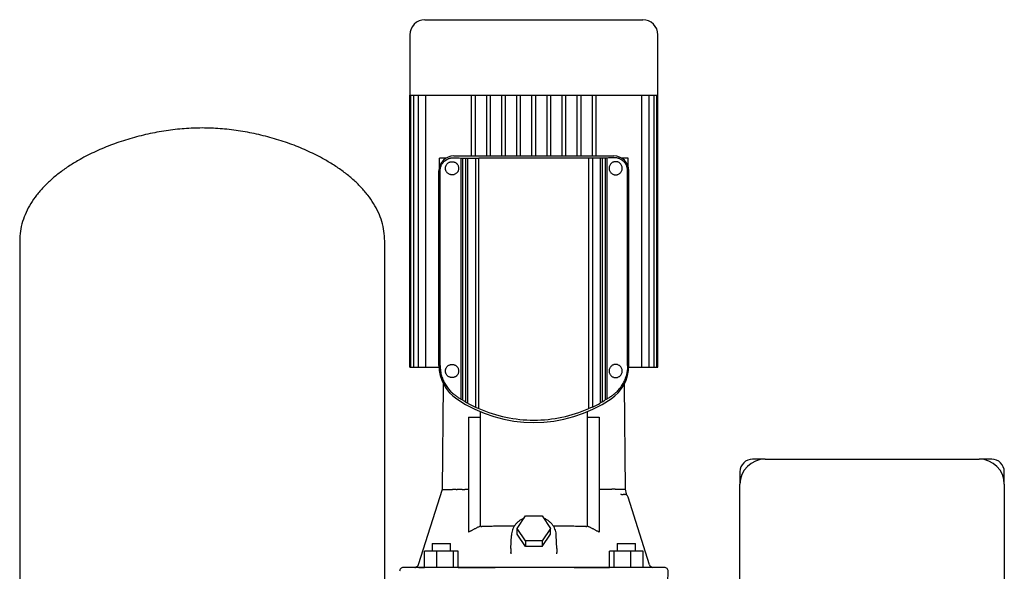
# Model space of a CAD drawing. Header units: millimetres. Extents: x 11 to 1241, y 11 to 874.
# Tile 2 of 3: x 29 to 811, y 436 to 874. Entities that reach past the tile are written whole.
import ezdxf

# ---------------------------------------------------------------- set-up
doc = ezdxf.new("R2010")
doc.units = ezdxf.units.MM

msp = doc.modelspace()

# ---------------------------------------------------------------- linework, layer by layer
at = {"color": 7, "linetype": 'Continuous', "lineweight": 25}
for p, q in [((351.04, 873.59), (437.54, 873.59)), ((437.54, 873.59), (524.04, 873.59)), ((339.04, 861.59), (339.04, 813.59)), ((536.04, 813.59), (536.04, 861.59)), ((339.04, 813.59), (437.54, 813.59)), ((339.04, 597.59), (339.04, 813.59)), ((339.78, 597.59), (339.78, 813.59)), ((342.05, 597.59), (342.05, 813.59)), ((345.96, 597.59), (345.96, 813.59)), ((351.74, 597.59), (351.74, 813.59)), ((388.04, 765.48), (388.04, 813.59)), ((391.04, 765.48), (391.04, 813.59)), ((400.04, 765.48), (400.04, 813.59)), ((403.04, 765.48), (403.04, 813.59)), ((412.04, 765.48), (412.04, 813.59)), ((415.04, 765.48), (415.04, 813.59)), ((424.04, 765.48), (424.04, 813.59)), ((427.04, 765.48), (427.04, 813.59)), ((436.04, 765.48), (436.04, 813.59)), ((437.54, 813.59), (536.04, 813.59)), ((439.04, 765.48), (439.04, 813.59)), ((448.04, 765.48), (448.04, 813.59)), ((451.04, 765.48), (451.04, 813.59)), ((460.04, 765.48), (460.04, 813.59)), ((463.04, 765.48), (463.04, 813.59)), ((472.04, 765.48), (472.04, 813.59)), ((475.04, 765.48), (475.04, 813.59)), ((484.04, 765.48), (484.04, 813.59)), ((487.04, 765.48), (487.04, 813.59)), ((523.33, 597.59), (523.33, 813.59)), ((529.11, 597.59), (529.11, 813.59)), ((533.02, 597.59), (533.02, 813.59)), ((535.29, 597.59), (535.29, 813.59)), ((536.04, 597.59), (536.04, 813.59)), ((362.54, 756.58), (362.54, 763.59)), ((367.54, 763.59), (362.54, 763.59)), ((367.54, 763.59), (367.54, 763.59)), ((367.54, 763.59), (367.54, 763.59)), ((374.04, 765.48), (501.04, 765.48)), ((379.56, 763.71), (380.81, 763.67)), ((379.56, 763.71), (379.56, 572.33)), ((380.81, 763.67), (383.29, 763.67)), ((380.81, 763.67), (380.81, 571.6)), ((383.29, 763.67), (384.77, 763.75)), ((383.29, 763.67), (383.29, 570.11)), ((384.77, 763.75), (391.06, 763.75)), ((384.77, 763.75), (384.77, 569.18)), ((391.06, 763.75), (393.86, 763.59)), ((391.06, 763.75), (391.06, 565.93)), ((393.86, 564.82), (393.86, 763.59)), ((481.21, 763.59), (393.86, 763.59)), ((484.01, 763.75), (481.21, 763.59)), ((481.21, 564.82), (481.21, 763.59)), ((484.01, 763.75), (484.01, 565.93)), ((490.3, 763.75), (484.01, 763.75)), ((491.78, 763.67), (490.3, 763.75)), ((490.3, 763.75), (490.3, 569.18)), ((494.26, 763.67), (491.78, 763.67)), ((491.78, 763.67), (491.78, 570.11)), ((495.51, 763.71), (494.26, 763.67)), ((494.26, 763.67), (494.26, 571.6)), ((495.51, 763.71), (495.51, 572.33)), ((507.54, 763.59), (507.54, 763.59)), ((507.54, 763.59), (507.54, 763.59)), ((512.54, 763.59), (507.54, 763.59)), ((512.54, 756.58), (512.54, 763.59)), ((362.15, 598.85), (362.15, 753.59)), ((363.08, 598.85), (363.08, 753.59)), ((511.99, 598.85), (511.99, 753.59)), ((512.92, 598.85), (512.92, 753.59)), ((29.04, 697.79), (29.04, 427.2)), ((319.04, 427.2), (319.04, 697.79)), ((339.04, 597.59), (339.78, 597.59)), ((339.78, 597.59), (341.28, 597.59)), ((341.28, 597.59), (342.05, 597.59)), ((342.05, 597.59), (343.55, 597.59)), ((343.55, 597.59), (345.96, 597.59)), ((345.96, 597.59), (347.46, 597.59)), ((347.46, 597.59), (351.74, 597.59)), ((351.74, 597.59), (353.24, 597.59)), ((353.24, 597.59), (362.18, 597.59)), ((512.89, 597.59), (521.83, 597.59)), ((521.83, 597.59), (523.33, 597.59)), ((523.33, 597.59), (527.61, 597.59)), ((527.61, 597.59), (529.11, 597.59)), ((529.11, 597.59), (531.52, 597.59)), ((531.52, 597.59), (533.02, 597.59)), ((533.02, 597.59), (533.79, 597.59)), ((533.79, 597.59), (535.29, 597.59)), ((535.29, 597.59), (536.04, 597.59)), ((365.49, 583.64), (364.62, 500.54)), ((510.45, 500.54), (509.58, 583.64)), ((385.54, 557.88), (395.12, 557.88)), ((385.54, 557.88), (385.54, 466.54)), ((395.12, 557.88), (395.21, 562.33)), ((395.12, 471.54), (395.12, 557.88)), ((479.86, 562.33), (479.95, 557.88)), ((479.95, 557.88), (479.95, 471.54)), ((479.95, 557.88), (489.52, 557.88)), ((489.52, 557.88), (489.52, 466.55)), ((621.29, 524.59), (611.29, 524.59)), ((621.29, 524.59), (791.29, 524.59)), ((801.29, 524.59), (791.29, 524.59)), ((601.29, 514.59), (601.29, 504.59)), ((811.29, 504.59), (811.29, 514.59)), ((511.11, 497.14), (510.44, 500.64)), ((601.29, 264.59), (601.29, 504.59)), ((811.29, 504.59), (811.29, 264.59)), ((375.72, 500.59), (374.49, 500.59)), ((375.72, 500.59), (376.5, 500.59)), ((385.54, 500.59), (382.57, 500.59)), ((492.5, 500.59), (489.52, 500.59)), ((499.34, 500.6), (494.37, 500.59)), ((507.07, 496.59), (506.64, 496.65)), ((507.07, 496.59), (506.65, 496.65)), ((506.68, 496.7), (507.23, 496.59)), ((506.68, 496.7), (507.23, 496.59)), ((507.07, 496.56), (507.23, 496.59)), ((507.23, 496.59), (507.07, 496.56)), ((507.23, 496.59), (508.47, 496.59)), ((508.95, 496.7), (509.51, 496.59)), ((509.95, 496.56), (509.95, 496.56)), ((512.25, 494.81), (512.2, 494.92)), ((512.37, 494.5), (512.25, 494.81)), ((529.37, 440.69), (512.37, 494.5)), ((424.26, 469.55), (430.89, 479.51)), ((430.89, 479.51), (444.17, 479.51)), ((444.17, 479.51), (450.81, 469.55)), ((424.26, 465.05), (424.26, 469.55)), ((430.89, 459.59), (424.26, 469.55)), ((450.81, 469.55), (444.17, 459.59)), ((450.81, 465.05), (450.81, 469.55)), ((419.36, 453.72), (419.71, 464.02)), ((430.89, 455.09), (424.26, 465.05)), ((444.17, 455.09), (450.81, 465.05)), ((455.72, 453.72), (455.36, 464.02)), ((356.7, 457.59), (356.7, 451.59)), ((356.7, 457.59), (356.98, 457.59)), ((356.98, 457.59), (371.3, 457.59)), ((371.3, 451.59), (371.3, 457.59)), ((419.36, 453.72), (419.27, 450.43)), ((430.89, 459.59), (430.89, 455.09)), ((444.17, 459.59), (430.89, 459.59)), ((444.17, 455.09), (430.89, 455.09)), ((444.17, 459.59), (444.17, 455.09)), ((455.72, 453.72), (455.8, 450.43)), ((503.78, 457.59), (503.78, 451.59)), ((503.78, 457.59), (518.09, 457.59)), ((518.09, 457.59), (518.38, 457.59)), ((518.38, 451.59), (518.38, 457.59)), ((350.61, 438.64), (350.61, 451.59)), ((360.4, 451.59), (350.61, 451.59)), ((360.4, 438.59), (360.4, 451.59)), ((373.79, 451.59), (360.4, 451.59)), ((373.79, 438.59), (373.79, 451.59)), ((377.38, 451.59), (373.79, 451.59)), ((377.38, 438.59), (377.38, 451.59)), ((419.19, 450.15), (419.27, 450.43)), ((419.19, 450.15), (419.27, 450.43)), ((419.27, 450.43), (419.29, 449.38)), ((455.75, 449.39), (455.8, 450.43)), ((455.88, 450.15), (455.8, 450.43)), ((455.88, 450.15), (455.8, 450.43)), ((497.69, 438.59), (497.69, 451.59)), ((501.28, 451.59), (497.69, 451.59)), ((501.28, 438.59), (501.28, 451.59)), ((514.66, 451.59), (501.28, 451.59)), ((514.66, 438.59), (514.66, 451.59)), ((524.46, 451.59), (514.66, 451.59)), ((524.46, 438.59), (524.46, 451.59)), ((347.94, 438.59), (333.88, 438.59)), ((343.88, 438.78), (343.94, 438.76)), ((519.8, 438.59), (355.27, 438.59)), ((377.38, 438.59), (406.87, 438.59)), ((469.47, 438.59), (497.69, 438.59)), ((531.8, 438.63), (530.89, 438.91)), ((531.3, 438.74), (531.78, 438.66)), ((531.8, 438.63), (531.86, 438.62)), ((543.61, 413.52), (544.19, 435.52))]:
    msp.add_line(p, q, dxfattribs=at)
at = {"color": 7, "linetype": 'Continuous', "lineweight": 25, "flags": 128}
for points in [[(365.59, 584.46), (365.58, 584.41), (365.49, 583.64)], [(509.58, 583.64), (509.49, 584.41), (509.48, 584.46)], [(364.62, 500.6), (355.16, 470.63), (345.7, 440.7)], [(541.19, 438.59), (541.01, 438.59), (540.49, 438.59), (539.61, 438.59), (538.39, 438.59), (536.82, 438.59), (534.91, 438.59), (532.65, 438.59), (530.06, 438.59), (527.13, 438.59)]]:
    msp.add_lwpolyline(points, dxfattribs=at)
at = {"color": 7, "linetype": 'Continuous', "lineweight": 25}
for centre, radius, start, end in [((351.04, 861.59), 12, 90, 180), ((524.04, 861.59), 12, 0, 90), ((374.04, 753.59), 11.88, 90, 180), ((501.03, 753.59), 11.88, 360, 89.9934), ((394.04, 598.85), 31.88, 180, 236.10364), ((481.04, 598.85), 31.88, 303.89801, 0.00297), ((437.54, 663.59), 109.88, 236.10364, 303.89636), ((437.54, 663.59), 108.08, 238.33995, 239.87557), ((437.54, 663.59), 108.08, 300.12443, 301.66005), ((437.54, 663.59), 108.16, 240.80128, 244.54984), ((437.54, 663.59), 108, 246.14636, 270), ((437.54, 663.59), 108, 270, 293.85364), ((437.54, 663.59), 108.16, 295.45016, 299.19872), ((621.29, 504.59), 20, 90, 180), ((611.29, 514.59), 10, 90, 180), ((791.29, 504.59), 20, 0, 90), ((801.29, 514.59), 10, 0, 90), ((509.51, 493.59), 3, 17.53394, 89.9999), ((333.88, 435.59), 3, 90.0005, 181.5), ((532.23, 441.59), 3, 197.53394, 220.8635), ((541.19, 435.59), 3, 358.5, 89.99952)]:
    msp.add_arc(centre, radius, start, end, dxfattribs=at)
for points, knots in [([(174.04, 787.59), (169.29, 787.48), (159.7, 787.26), (145.29, 785.55), (130.87, 782.91), (116.63, 779.26), (102.77, 774.68), (89.5, 769.2), (78.2, 763.48), (68.82, 757.82), (61.22, 752.51), (54.23, 746.83), (47.94, 740.79), (42.42, 734.4), (37.73, 727.68), (33.95, 720.64), (31.17, 713.29), (29.37, 705.64), (29.15, 700.42), (29.04, 697.79)], [0, 0, 0, 0, 0.076609, 0.154857, 0.234025, 0.313364, 0.392122, 0.469576, 0.545055, 0.596413, 0.646366, 0.694802, 0.741676, 0.787017, 0.830956, 0.873749, 0.915793, 0.957642, 1, 1, 1, 1]), ([(319.04, 697.79), (318.92, 700.42), (318.7, 705.64), (316.9, 713.29), (314.12, 720.64), (310.34, 727.68), (305.65, 734.4), (300.13, 740.79), (293.84, 746.83), (286.86, 752.51), (279.25, 757.82), (269.87, 763.48), (258.57, 769.2), (245.3, 774.68), (231.44, 779.26), (217.2, 782.91), (202.78, 785.55), (188.37, 787.26), (178.78, 787.48), (174.04, 787.59)], [0, 0, 0, 0, 0.042358, 0.084207, 0.126251, 0.169044, 0.212983, 0.258324, 0.305198, 0.353634, 0.403587, 0.454945, 0.530424, 0.607878, 0.686636, 0.765975, 0.845143, 0.923391, 1, 1, 1, 1]), ([(363.08, 753.59), (363.08, 753.68), (363.08, 753.85), (363.09, 754.1), (363.11, 754.36), (363.13, 754.61), (363.16, 754.86), (363.2, 755.12), (363.24, 755.37), (363.29, 755.63), (363.34, 755.88), (363.47, 756.43), (363.75, 757.29), (364.22, 758.33), (364.79, 759.29), (365.41, 760.12), (366.11, 760.89), (367.09, 761.78), (368.18, 762.51), (369.32, 763.07), (370.24, 763.43), (371.16, 763.68), (371.96, 763.83), (372.59, 763.91), (373.08, 763.94), (373.56, 763.95), (373.88, 763.94), (374.04, 763.94)], [0, 0, 0, 0, 0.012117, 0.024284, 0.036513, 0.048818, 0.06121, 0.073701, 0.086304, 0.099031, 0.111892, 0.124898, 0.184763, 0.250107, 0.309389, 0.375028, 0.433855, 0.500081, 0.624465, 0.68709, 0.749847, 0.81764, 0.875036, 0.908188, 0.940062, 0.970664, 1, 1, 1, 1]), ([(372.54, 750.34), (372.46, 750.34), (372.3, 750.35), (372.07, 750.36), (371.85, 750.39), (371.62, 750.42), (371.39, 750.47), (371.17, 750.52), (370.95, 750.59), (370.51, 750.74), (369.88, 751.03), (369.09, 751.6), (368.38, 752.32), (367.89, 753.09), (367.6, 753.78), (367.42, 754.36), (367.31, 754.96), (367.27, 755.59), (367.31, 756.21), (367.42, 756.82), (367.59, 757.39), (367.89, 758.09), (368.38, 758.86), (369.08, 759.59), (369.87, 760.15), (370.58, 760.48), (371.17, 760.67), (371.62, 760.77), (372.07, 760.83), (372.38, 760.84), (372.54, 760.84)], [0, 0, 0, 0, 0.01566, 0.031275, 0.046861, 0.062436, 0.078014, 0.093612, 0.109246, 0.124933, 0.188102, 0.249091, 0.314044, 0.374185, 0.406197, 0.436946, 0.468546, 0.499591, 0.530715, 0.562422, 0.593186, 0.625225, 0.685338, 0.750281, 0.811567, 0.875072, 0.90639, 0.937564, 0.968724, 1, 1, 1, 1]), ([(372.54, 760.84), (372.61, 760.84), (372.76, 760.84), (372.99, 760.83), (373.21, 760.8), (373.43, 760.77), (373.65, 760.73), (373.87, 760.67), (374.09, 760.61), (374.53, 760.46), (375.18, 760.17), (375.86, 759.68), (376.35, 759.21), (376.81, 758.68), (377.3, 757.89), (377.69, 756.79), (377.83, 755.6), (377.69, 754.4), (377.3, 753.3), (376.81, 752.51), (376.35, 751.97), (375.86, 751.5), (375.17, 751.02), (374.46, 750.69), (373.87, 750.51), (373.43, 750.41), (372.98, 750.35), (372.69, 750.35), (372.54, 750.34)], [0, 0, 0, 0, 0.016024, 0.031896, 0.047633, 0.063252, 0.078771, 0.094205, 0.109575, 0.124897, 0.18867, 0.249769, 0.281384, 0.312251, 0.37479, 0.437377, 0.499809, 0.562264, 0.624905, 0.687643, 0.718675, 0.750472, 0.811615, 0.875443, 0.906051, 0.93692, 0.968191, 1, 1, 1, 1]), ([(502.54, 760.84), (502.46, 760.84), (502.31, 760.84), (502.09, 760.83), (501.88, 760.8), (501.68, 760.78), (501.48, 760.74), (501.29, 760.7), (501.11, 760.65), (500.94, 760.6), (500.52, 760.45), (499.88, 760.16), (499.06, 759.57), (498.35, 758.82), (497.76, 757.87), (497.38, 756.78), (497.24, 755.6), (497.37, 754.41), (497.76, 753.32), (498.35, 752.37), (499.06, 751.61), (499.89, 751.03), (500.59, 750.7), (501.17, 750.52), (501.59, 750.42), (502.05, 750.36), (502.37, 750.35), (502.54, 750.34)], [0, 0, 0, 0, 0.015882, 0.031262, 0.046141, 0.060518, 0.074396, 0.087774, 0.100653, 0.113033, 0.124916, 0.190555, 0.249804, 0.314743, 0.374769, 0.438358, 0.499811, 0.561303, 0.624928, 0.685202, 0.750438, 0.809726, 0.875425, 0.902792, 0.932671, 0.965072, 1, 1, 1, 1]), ([(511.99, 753.59), (511.99, 753.68), (511.99, 753.85), (511.98, 754.11), (511.96, 754.36), (511.94, 754.62), (511.91, 754.87), (511.87, 755.12), (511.83, 755.38), (511.78, 755.63), (511.73, 755.88), (511.59, 756.44), (511.32, 757.29), (510.84, 758.34), (510.27, 759.3), (509.65, 760.14), (508.95, 760.9), (507.97, 761.79), (506.89, 762.51), (505.75, 763.07), (504.86, 763.42), (503.93, 763.68), (503.14, 763.83), (502.5, 763.9), (502.01, 763.94), (501.53, 763.95), (501.2, 763.94), (501.04, 763.94)], [0, 0, 0, 0, 0.0122612, 0.0245179, 0.0367911, 0.0491021, 0.0614716, 0.0739203, 0.0864683, 0.0991354, 0.1119407, 0.1249028, 0.1855886, 0.2501134, 0.3109071, 0.3750352, 0.4364507, 0.5000874, 0.6244687, 0.6870207, 0.7498495, 0.8126417, 0.8750377, 0.9066292, 0.9379621, 0.9690733, 1, 1, 1, 1]), ([(502.54, 750.34), (502.6, 750.34), (502.73, 750.35), (502.94, 750.36), (503.19, 750.38), (503.54, 750.44), (503.93, 750.53), (504.54, 750.72), (505.22, 751.05), (506.02, 751.62), (506.69, 752.33), (507.28, 753.27), (507.69, 754.35), (507.83, 755.59), (507.69, 756.82), (507.29, 757.91), (506.7, 758.85), (506.02, 759.56), (505.22, 760.14), (504.55, 760.46), (503.93, 760.66), (503.51, 760.76), (503.11, 760.82), (502.8, 760.84), (502.62, 760.84), (502.54, 760.84)], [0, 0, 0, 0, 0.012304, 0.0268309, 0.0435807, 0.0625532, 0.0997386, 0.1250285, 0.1937583, 0.2492874, 0.3166201, 0.3744736, 0.4396808, 0.4995859, 0.5596144, 0.6249226, 0.6827599, 0.7500706, 0.8058578, 0.8749623, 0.899814, 0.93763, 0.9622786, 0.9830686, 1, 1, 1, 1]), ([(363.08, 598.85), (363.08, 598.71), (363.08, 598.43), (363.09, 598.01), (363.11, 597.6), (363.13, 597.18), (363.16, 596.76), (363.19, 596.34), (363.23, 595.92), (363.28, 595.51), (363.33, 595.09), (363.46, 594.14), (363.73, 592.65), (364.23, 590.71), (364.85, 588.83), (365.57, 587.07), (366.39, 585.36), (367.6, 583.23), (368.97, 581.25), (370.47, 579.44), (371.67, 578.15), (372.95, 576.94), (374.07, 575.99), (375, 575.27), (375.71, 574.75), (376.44, 574.25), (376.94, 573.93), (377.19, 573.78)], [0, 0, 0, 0, 0.0124, 0.024807, 0.037228, 0.04967, 0.062141, 0.074647, 0.087196, 0.099794, 0.112449, 0.125167, 0.186834, 0.250667, 0.311763, 0.375337, 0.436902, 0.500684, 0.624947, 0.68665, 0.749369, 0.811801, 0.874688, 0.906033, 0.937357, 0.968674, 1, 1, 1, 1]), ([(372.54, 589.34), (372.46, 589.34), (372.3, 589.35), (372.07, 589.36), (371.85, 589.39), (371.62, 589.42), (371.39, 589.47), (371.17, 589.52), (370.95, 589.59), (370.51, 589.74), (369.88, 590.03), (369.09, 590.6), (368.38, 591.32), (367.89, 592.09), (367.6, 592.78), (367.42, 593.36), (367.31, 593.96), (367.27, 594.59), (367.31, 595.21), (367.42, 595.82), (367.59, 596.39), (367.89, 597.09), (368.38, 597.86), (369.08, 598.59), (369.87, 599.15), (370.58, 599.48), (371.17, 599.67), (371.62, 599.77), (372.07, 599.83), (372.38, 599.84), (372.54, 599.84)], [0, 0, 0, 0, 0.01566, 0.031275, 0.046861, 0.062436, 0.078014, 0.093612, 0.109246, 0.124933, 0.188102, 0.249091, 0.314044, 0.374185, 0.406197, 0.436946, 0.468546, 0.499591, 0.530715, 0.562422, 0.593186, 0.625225, 0.685338, 0.750281, 0.811567, 0.875072, 0.90639, 0.937564, 0.968724, 1, 1, 1, 1]), ([(372.54, 599.84), (372.61, 599.84), (372.76, 599.84), (372.99, 599.83), (373.21, 599.8), (373.43, 599.77), (373.65, 599.73), (373.87, 599.67), (374.09, 599.61), (374.53, 599.46), (375.18, 599.17), (375.86, 598.68), (376.35, 598.21), (376.81, 597.68), (377.3, 596.89), (377.69, 595.79), (377.83, 594.6), (377.69, 593.4), (377.3, 592.3), (376.81, 591.51), (376.35, 590.97), (375.86, 590.5), (375.17, 590.02), (374.46, 589.69), (373.87, 589.51), (373.43, 589.41), (372.98, 589.35), (372.69, 589.35), (372.54, 589.34)], [0, 0, 0, 0, 0.0160238, 0.0318961, 0.0476334, 0.0632524, 0.0787705, 0.0942053, 0.1095747, 0.1248968, 0.1886699, 0.2497686, 0.2813844, 0.3122513, 0.37479, 0.4373772, 0.4998095, 0.5622644, 0.6249049, 0.6876428, 0.718675, 0.7504721, 0.8116153, 0.8754432, 0.9060511, 0.9369202, 0.9681914, 1, 1, 1, 1]), ([(502.54, 599.84), (502.46, 599.84), (502.31, 599.84), (502.09, 599.83), (501.88, 599.8), (501.68, 599.78), (501.48, 599.74), (501.29, 599.7), (501.11, 599.65), (500.94, 599.6), (500.52, 599.45), (499.88, 599.16), (499.06, 598.57), (498.35, 597.82), (497.76, 596.87), (497.38, 595.78), (497.24, 594.6), (497.37, 593.41), (497.76, 592.32), (498.35, 591.37), (499.06, 590.61), (499.89, 590.03), (500.59, 589.7), (501.17, 589.52), (501.59, 589.42), (502.05, 589.36), (502.37, 589.35), (502.54, 589.34)], [0, 0, 0, 0, 0.0158819, 0.031262, 0.0461407, 0.0605185, 0.074396, 0.0877738, 0.1006525, 0.1130331, 0.1249162, 0.1905547, 0.249804, 0.3147434, 0.3747694, 0.4383579, 0.4998109, 0.5613025, 0.6249283, 0.6852018, 0.7504382, 0.8097264, 0.8754252, 0.9027915, 0.9326712, 0.965072, 1, 1, 1, 1]), ([(511.99, 598.85), (511.99, 598.71), (511.99, 598.43), (511.98, 598.02), (511.96, 597.6), (511.94, 597.18), (511.91, 596.76), (511.88, 596.35), (511.84, 595.93), (511.8, 595.51), (511.74, 595.09), (511.61, 594.14), (511.34, 592.65), (510.92, 591.03), (510.52, 589.76), (510.1, 588.53), (509.25, 586.45), (507.81, 583.71), (505.76, 580.75), (504.03, 578.8), (502.78, 577.57), (502.06, 576.9), (501.37, 576.31), (500.66, 575.73), (500, 575.22), (499.25, 574.68), (498.55, 574.2), (498.1, 573.91), (497.88, 573.78)], [0, 0, 0, 0, 0.012334, 0.024697, 0.037093, 0.049528, 0.062005, 0.074529, 0.087104, 0.099734, 0.112424, 0.125177, 0.186394, 0.250687, 0.281405, 0.313019, 0.375382, 0.500672, 0.624946, 0.749339, 0.777098, 0.811966, 0.853669, 0.874678, 0.910186, 0.942905, 0.972841, 1, 1, 1, 1]), ([(502.54, 589.34), (502.6, 589.34), (502.73, 589.35), (502.94, 589.36), (503.19, 589.38), (503.54, 589.44), (503.93, 589.53), (504.54, 589.72), (505.22, 590.05), (506.02, 590.62), (506.69, 591.33), (507.28, 592.27), (507.69, 593.35), (507.83, 594.59), (507.69, 595.82), (507.29, 596.91), (506.7, 597.85), (506.02, 598.56), (505.22, 599.14), (504.55, 599.46), (503.93, 599.66), (503.51, 599.76), (503.11, 599.82), (502.8, 599.84), (502.62, 599.84), (502.54, 599.84)], [0, 0, 0, 0, 0.012304, 0.026831, 0.043581, 0.062553, 0.099739, 0.125029, 0.193758, 0.249287, 0.31662, 0.374474, 0.439681, 0.499586, 0.559614, 0.624923, 0.68276, 0.750071, 0.805858, 0.874962, 0.899814, 0.93763, 0.962279, 0.983069, 1, 1, 1, 1]), ([(502.3, 500.59), (502.28, 500.6), (502.23, 500.6), (502.16, 500.61), (502.09, 500.61), (502.01, 500.62), (501.92, 500.62), (501.84, 500.62), (501.75, 500.63), (501.66, 500.63), (501.57, 500.63), (501.47, 500.63), (501.38, 500.63), (501.29, 500.63), (501.19, 500.63), (501.1, 500.63), (501.01, 500.63), (500.92, 500.63), (500.83, 500.63), (500.75, 500.63), (500.66, 500.63), (500.58, 500.63), (500.5, 500.63), (500.42, 500.63), (500.35, 500.63), (500.27, 500.64), (500.2, 500.64), (500.14, 500.64), (500.07, 500.65), (500.01, 500.66), (499.94, 500.66), (499.85, 500.67), (499.77, 500.69), (499.71, 500.69), (499.64, 500.72), (499.58, 500.76), (499.53, 500.78), (499.5, 500.77), (499.47, 500.76), (499.44, 500.73), (499.4, 500.7), (499.37, 500.65), (499.35, 500.61), (499.34, 500.6)], [0, 0, 0, 0, 0.03679, 0.072872, 0.108257, 0.142949, 0.176943, 0.210234, 0.242814, 0.274676, 0.305812, 0.336219, 0.365895, 0.39484, 0.42306, 0.450561, 0.477352, 0.503445, 0.528852, 0.553583, 0.577641, 0.601032, 0.623755, 0.645813, 0.667205, 0.687932, 0.707995, 0.727395, 0.746135, 0.764216, 0.781644, 0.81161, 0.836194, 0.855408, 0.872323, 0.906933, 0.915608, 0.924659, 0.935062, 0.947478, 0.962299, 0.97976, 1, 1, 1, 1]), ([(365.79, 500.59), (366.44, 500.59), (367.35, 500.59), (369.69, 500.59), (371.11, 500.59), (372.77, 500.59)], [0, 0, 0, 0, 0.5, 0.5, 1, 1, 1, 1]), ([(373.92, 500.59), (373.88, 500.59), (373.81, 500.59), (373.7, 500.59), (373.6, 500.59), (373.51, 500.59), (373.43, 500.59), (373.36, 500.59), (373.29, 500.59), (373.25, 500.59), (373.23, 500.59)], [0, 0, 0, 0, 0.135107, 0.267773, 0.397789, 0.524922, 0.64893, 0.769581, 0.886665, 1, 1, 1, 1]), ([(374.49, 500.59), (374.47, 500.59), (374.44, 500.59), (374.38, 500.59), (374.33, 500.59), (374.28, 500.59), (374.24, 500.59), (374.18, 500.59), (374.1, 500.59), (374, 500.59), (373.95, 500.59), (373.92, 500.59)], [0, 0, 0, 0, 0.113612, 0.217626, 0.310589, 0.391463, 0.459558, 0.514572, 0.685738, 0.84819, 1, 1, 1, 1]), ([(380.7, 500.59), (380.42, 500.59), (379.72, 500.59), (378.61, 500.59), (377.49, 500.59), (376.79, 500.59), (376.5, 500.59)], [0, 0, 0, 0, 0.198236, 0.500005, 0.795663, 1, 1, 1, 1]), ([(380.7, 500.59), (380.97, 500.59), (381.27, 500.6), (381.9, 500.6), (382.24, 500.6), (382.57, 500.59)], [0, 0, 0, 0, 0.5, 0.5, 1, 1, 1, 1]), ([(509.51, 496.59), (509.49, 496.59), (509.37, 496.59), (508.99, 496.59), (508.73, 496.59), (508.47, 496.59)], [0, 0, 0, 0, 0.5, 0.5, 1, 1, 1, 1]), ([(511.87, 495.45), (511.69, 495.71), (511.34, 496.22), (511.18, 496.85), (511.11, 497.14)], [0, 0, 0, 0, 0.504712, 1, 1, 1, 1]), ([(429.73, 477.76), (429.37, 477.61), (428.28, 477.17), (426.63, 476.15), (424.82, 474.74), (423.25, 473.12), (421.93, 471.33), (420.9, 469.39), (420.17, 467.36), (419.8, 465.56), (419.74, 464.45), (419.71, 464.02)], [0, 0, 0, 0, 0.0622928, 0.1874953, 0.3125052, 0.4371863, 0.5613951, 0.6850118, 0.8079761, 0.9303153, 1, 1, 1, 1]), ([(455.36, 463.73), (455.35, 464.15), (455.3, 465.27), (454.97, 467.07), (454.3, 469.09), (453.33, 471.02), (452.08, 472.81), (450.57, 474.44), (448.83, 475.87), (447.08, 477.01), (445.85, 477.54), (445.34, 477.77)], [0, 0, 0, 0, 0.070553, 0.189776, 0.309042, 0.428538, 0.548447, 0.668876, 0.789851, 0.911334, 1, 1, 1, 1]), ([(385.54, 466.54), (385.82, 466.71), (386.38, 467.04), (387.23, 467.54), (388.08, 468.02), (388.94, 468.49), (389.81, 468.95), (390.68, 469.41), (391.56, 469.85), (392.44, 470.29), (393.32, 470.71), (394.22, 471.13), (394.82, 471.4), (395.12, 471.54)], [0, 0, 0, 0, 0.090772, 0.181537, 0.272308, 0.363096, 0.45391, 0.544764, 0.635667, 0.726631, 0.817667, 0.908786, 1, 1, 1, 1]), ([(395.12, 471.54), (395.14, 471.51), (395.2, 471.45), (395.29, 471.37), (395.38, 471.31), (395.47, 471.25), (395.6, 471.19), (395.76, 471.13), (395.95, 471.1), (396.08, 471.09), (396.15, 471.09)], [0, 0, 0, 0, 0.0920178, 0.1846943, 0.27844, 0.3736515, 0.4707076, 0.6416495, 0.8175679, 1, 1, 1, 1]), ([(422.03, 471.37), (420.17, 471.36), (416.27, 471.34), (410.75, 471.29), (405.44, 471.24), (400.49, 471.17), (397.61, 471.12), (396.15, 471.09)], [0, 0, 0, 0, 0.185615, 0.39119, 0.58739, 0.790327, 1, 1, 1, 1]), ([(478.92, 471.09), (477.43, 471.12), (474.46, 471.17), (469.33, 471.24), (463.89, 471.3), (458.44, 471.34), (454.73, 471.36), (453.02, 471.37)], [0, 0, 0, 0, 0.214002, 0.423516, 0.628544, 0.829084, 1, 1, 1, 1]), ([(478.92, 471.09), (478.97, 471.09), (479.05, 471.09), (479.17, 471.11), (479.28, 471.13), (479.39, 471.16), (479.52, 471.21), (479.67, 471.29), (479.82, 471.4), (479.91, 471.49), (479.95, 471.54)], [0, 0, 0, 0, 0.1116698, 0.2207934, 0.3276964, 0.432725, 0.5362442, 0.694559, 0.8485566, 1, 1, 1, 1]), ([(479.95, 471.54), (480.25, 471.4), (480.85, 471.13), (481.74, 470.72), (482.63, 470.29), (483.51, 469.86), (484.38, 469.41), (485.25, 468.96), (486.12, 468.5), (486.98, 468.03), (487.83, 467.54), (488.68, 467.05), (489.24, 466.72), (489.52, 466.55)], [0, 0, 0, 0, 0.091212, 0.18233, 0.273366, 0.36433, 0.455233, 0.546087, 0.636902, 0.727689, 0.818461, 0.909227, 1, 1, 1, 1]), ([(343.02, 438.61), (343.15, 438.61), (343.46, 438.62), (344.08, 438.69), (344.44, 438.74)], [0, 0, 0, 0, 0.40416, 1, 1, 1, 1]), ([(343.63, 438.7), (343.78, 438.69), (344.09, 438.68), (345.97, 438.66), (348.19, 438.65), (350.05, 438.64), (350.61, 438.64)], [0, 0, 0, 0, 0.290084, 0.580976, 0.873484, 1, 1, 1, 1]), ([(345.7, 440.7), (345.62, 440.49), (345.45, 440.05), (345, 439.48), (344.43, 439), (343.97, 438.83), (343.74, 438.74)], [0, 0, 0, 0, 0.2409006, 0.4924116, 0.7467292, 1, 1, 1, 1]), ([(355.27, 438.59), (354.42, 438.59), (353.62, 438.59), (352.1, 438.59), (351.4, 438.59), (350.14, 438.59), (349.58, 438.59), (348.63, 438.59), (348.24, 438.59), (347.94, 438.59)], [0, 0, 0, 0, 0.25, 0.25, 0.5, 0.5, 0.75, 0.75, 1, 1, 1, 1]), ([(527.13, 438.59), (526.83, 438.59), (526.44, 438.59), (525.48, 438.59), (524.92, 438.59), (523.66, 438.59), (522.95, 438.59), (521.45, 438.59), (520.65, 438.59), (519.8, 438.59)], [0, 0, 0, 0, 0.25, 0.25, 0.5, 0.5, 0.75, 0.75, 1, 1, 1, 1]), ([(529.97, 439.64), (529.93, 439.68), (529.75, 439.86), (529.64, 440.09), (529.54, 440.27)], [0, 0, 0, 0, 0.220309, 1, 1, 1, 1]), ([(531.3, 438.74), (531.15, 438.8), (530.77, 438.95), (530.3, 439.27), (530.07, 439.53), (529.97, 439.64)], [0, 0, 0, 0, 0.364716, 0.734154, 1, 1, 1, 1])]:
    msp.add_open_spline(points, degree=3, knots=knots, dxfattribs=at)
for points in [[(374.04, 763.94), (375.81, 763.86), (377.65, 763.78), (379.56, 763.71)], [(501.04, 763.94), (499.26, 763.86), (497.42, 763.78), (495.51, 763.71)], [(377.19, 573.78), (377.97, 573.29), (378.76, 572.81), (379.56, 572.33)], [(379.56, 572.33), (379.98, 572.09), (380.39, 571.84), (380.81, 571.6)], [(495.51, 572.33), (495.1, 572.09), (494.68, 571.84), (494.26, 571.6)], [(497.88, 573.78), (497.1, 573.29), (496.31, 572.81), (495.51, 572.33)], [(383.29, 570.11), (383.78, 569.8), (384.28, 569.49), (384.77, 569.18)], [(391.06, 565.93), (391.99, 565.55), (392.92, 565.18), (393.86, 564.82)], [(484.01, 565.93), (483.08, 565.55), (482.15, 565.18), (481.21, 564.82)], [(491.78, 570.11), (491.29, 569.8), (490.79, 569.49), (490.3, 569.18)], [(364.62, 500.6), (364.62, 500.59), (364.81, 500.59), (365.18, 500.59)], [(365.18, 500.59), (365.26, 500.59), (365.35, 500.59), (365.44, 500.59)], [(365.44, 500.59), (365.55, 500.59), (365.67, 500.59), (365.79, 500.59)], [(373.23, 500.59), (373.08, 500.59), (372.93, 500.59), (372.77, 500.59)], [(494.37, 500.59), (493.83, 500.59), (493.17, 500.59), (492.5, 500.59)], [(507.53, 500.59), (506.21, 500.59), (504.46, 500.59), (502.3, 500.59)], [(508.59, 500.59), (508.27, 500.59), (507.92, 500.59), (507.53, 500.59)], [(509.48, 500.59), (509.23, 500.59), (508.93, 500.59), (508.59, 500.59)], [(509.89, 500.59), (509.77, 500.59), (509.64, 500.59), (509.48, 500.59)], [(509.51, 496.59), (509.51, 496.59), (509.51, 496.59), (509.51, 496.59)], [(510.45, 500.54), (510.45, 500.59), (510.26, 500.59), (509.89, 500.59)], [(532.21, 438.59), (531.92, 438.59), (531.61, 438.64), (531.3, 438.74)]]:
    msp.add_open_spline(points, degree=3, dxfattribs=at)

doc.saveas('drawing.dxf')
